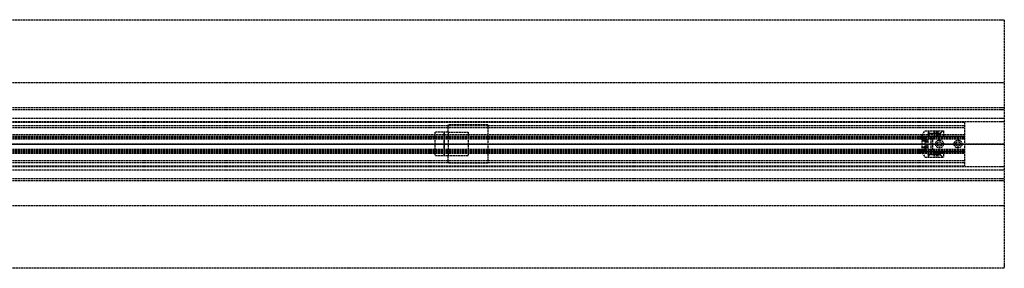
# Model space of a CAD drawing. Header units: millimetres. Extents: x 0 to 2050, y -94 to 94.
# Tile 14 of 14: x 1306 to 2050, y -94 to 94. Entities that reach past the tile are written whole.
import ezdxf

# ---------------------------------------------------------------- set-up
doc = ezdxf.new("R2010")
doc.units = ezdxf.units.MM
doc.header["$LTSCALE"] = 10
doc.linetypes.add('ALLCAD_Strich', pattern=[0.2, 0.15, -0.05])
doc.layers.add('BESCH_KONT_sich_schn_ansi_2d', color=40, linetype='Continuous')
doc.layers.add('BESCH_KONT_sich_schn_grun_2d', color=10, linetype='Continuous')

msp = doc.modelspace()

# ---------------------------------------------------------------- linework, layer by layer
at = {"layer": 'BESCH_KONT_sich_schn_ansi_2d', "linetype": 'ALLCAD_Strich'}
for p, q in [((0, 0, 2368), (2050, 0, 2368)), ((2050, 0, 2418), (0, 0, 2418)), ((0, 0, 2324), (2020, 0, 2324)), ((2020, 0, 2325.5), (0, 0, 2325.5)), ((0, 0, 2352.5), (2020, 0, 2352.5)), ((0, 0, 2326.5), (2020, 0, 2326.5)), ((0, 0, 2355), (2020, 0, 2355)), ((0, 0, 2350.5), (2020, 0, 2350.5)), ((0, 0, 2350), (2020, 0, 2350)), ((2050, 0, 2361.5), (0, 0, 2361.5)), ((2050, 0, 2362), (0, 0, 2362)), ((0, 0, 2359), (2050, 0, 2359)), ((0, 0, 2359.5), (2050, 0, 2359.5)), ((0, 0, 2353), (2050, 0, 2353)), ((2050, 0), (965, 0)), ((965, 0, 2322), (2020, 0, 2322)), ((1619.5, 0, 2365), (1619.5, 0, 2362)), ((1629.5, 0, 2365), (1619.5, 0, 2365)), ((1626.5, 0, 2362), (1626.5, 0, 2355)), ((1626.5, 0, 2359), (1626.5, 0, 2362)), ((1629.5, 0, 2355), (1629.5, 0, 2359)), ((1629.5, 0, 2359), (1629.5, 0, 2365)), ((1644.5, 0, 2359), (1644.5, 0, 2362)), ((1659.5, 0, 2359), (1659.5, 0, 2355)), ((1988, 0, 2332.59), (1988, 0, 2347.01)), ((1988, 0, 2347.5), (1988, 0, 2347.01)), ((1988, 0, 2332.59), (1988, 0, 2332.1)), ((1990, 0, 2336.2), (1988, 0, 2332.59)), ((1988, 0, 2332.1), (1990, 0, 2332.1)), ((1990, 0, 2347.5), (1988, 0, 2347.5)), ((1988, 0, 2347.01), (1990, 0, 2343.4)), ((1990, 0, 2329.38), (1988, 0, 2329.38)), ((1988, 0, 2331.8), (1990, 0, 2331.8)), ((1988, 0, 2329.38), (1988, 0, 2331.8)), ((1988, 0, 2332.1), (1988, 0, 2331.8)), ((1988, 0, 2332.53), (1990, 0, 2332.53)), ((1988, 0, 2346.5), (1990, 0, 2346.5)), ((1988, 0, 2329.1), (1988, 0, 2329.38)), ((1988, 0, 2329.1), (1990, 0, 2329.1)), ((1988, 0, 2347.5), (1988, 0, 2350.5)), ((1992.5, 0, 2350.3), (1990, 0, 2350.3)), ((1990, 0, 2329.3), (1992.5, 0, 2329.3)), ((1990, 0, 2332.1), (1990, 0, 2329.3)), ((2003.59, 0, 2336.2), (1990, 0, 2336.2)), ((1990, 0, 2348.54), (1990, 0, 2347.5)), ((1990, 0, 2347.5), (1990, 0, 2343.4)), ((1990, 0, 2336.2), (1990, 0, 2332.1)), ((1990, 0, 2343.4), (1990, 0, 2336.2)), ((1990, 0, 2343.4), (2003.59, 0, 2343.4)), ((1992.5, 0, 2331.55), (1990, 0, 2331.55)), ((1992.5, 0, 2335.05), (1990, 0, 2335.05)), ((1992.5, 0, 2344.55), (1990, 0, 2344.55)), ((1992.5, 0, 2348.05), (1990, 0, 2348.05)), ((1990.01, 0, 2350.5), (1990, 0, 2350.5)), ((1990, 0, 2350.5), (1990.01, 0, 2350.5)), ((1990, 0, 2350.49), (1990.01, 0, 2350.49)), ((1990, 0, 2350.5), (1990.01, 0, 2350.5)), ((1990, 0, 2350.5), (1990.01, 0, 2350.5)), ((1990, 0, 2350.49), (1990.01, 0, 2350.49)), ((1990, 0, 2350.5), (1990.01, 0, 2350.5)), ((1990, 0, 2350.5), (1990.01, 0, 2350.5)), ((1990, 0, 2350.5), (1990.01, 0, 2350.5)), ((1990, 0, 2348.54), (1990, 0, 2350.5)), ((1990, 0, 2329.3), (1990, 0, 2329.1)), ((1990, 0, 2350.5), (1990.01, 0, 2350.5)), ((1990, 0, 2350.49), (1990.01, 0, 2350.49)), ((1990, 0, 2350.49), (1990.01, 0, 2350.49)), ((1990, 0, 2350.49), (1990.01, 0, 2350.49)), ((1990, 0, 2350.5), (1990.01, 0, 2350.5)), ((1990, 0, 2336.5), (1991, 0, 2336.5)), ((1990, 0, 2330.5), (1991, 0, 2330.5)), ((1990, 0, 2349.5), (1991, 0, 2349.5)), ((1990, 0, 2343.5), (1991, 0, 2343.5)), ((1990.01, 0, 2350.5), (1990.01, 0, 2350.5)), ((1990.01, 0, 2350.49), (1990.01, 0, 2350.5)), ((1990.01, 0, 2350.49), (1990.01, 0, 2350.49)), ((1990.1, 0, 2352.5), (1990.1, 0, 2350.5)), ((1991, 0, 2330.5), (1991, 0, 2336.5)), ((1991, 0, 2343.5), (1991, 0, 2349.5)), ((1991.1, 0, 2350.5), (1991.1, 0, 2352.5)), ((1992.5, 0, 2342.1), (1994.5, 0, 2342.1)), ((1992.5, 0, 2334.2), (2001.39, 0, 2334.2)), ((2001.39, 0, 2345.4), (1992.5, 0, 2345.4)), ((1992.5, 0, 2329.3), (1992.5, 0, 2334.2)), ((1992.5, 0, 2345.4), (1992.5, 0, 2341.1)), ((1992.5, 0, 2338.5), (1992.5, 0, 2334.2)), ((1992.5, 0, 2345.4), (1992.5, 0, 2350.3)), ((1992.5, 0, 2338.5), (1992.5, 0, 2341.1)), ((1996.74, 0, 2338), (1993, 0, 2338)), ((1993, 0, 2341.6), (1996.74, 0, 2341.6)), ((1994.5, 0, 2342.1), (1994.5, 0, 2336.2)), ((1994.5, 0, 2336.2), (1996, 0, 2336.2)), ((1996, 0, 2343.4), (1996, 0, 2336.2)), ((1998.7, 0, 2338.88), (1997.2, 0, 2338.11)), ((1997.2, 0, 2341.49), (1998.7, 0, 2340.72)), ((2004, 0, 2348), (1998, 0, 2348)), ((2004, 0, 2347.5), (1998, 0, 2347.5)), ((1998, 0, 2347.5), (1998, 0, 2348)), ((1999.25, 0, 2349), (1998, 0, 2348)), ((1999.25, 0, 2352.5), (1999.25, 0, 2350.5)), ((2002.75, 0, 2349), (1999.25, 0, 2349)), ((1999.25, 0, 2349), (1999.25, 0, 2352.5)), ((2004, 0, 2338.04), (1999.71, 0, 2339.01)), ((1999.71, 0, 2340.59), (2004, 0, 2341.56)), ((2003.59, 0, 2343.4), (2001.39, 0, 2345.4)), ((2001.39, 0, 2334.2), (2003.59, 0, 2336.2)), ((2002.75, 0, 2352.5), (2002.75, 0, 2350.5)), ((2002.75, 0, 2349), (2004, 0, 2348)), ((2002.75, 0, 2349), (2002.75, 0, 2352.5)), ((2004, 0, 2343.02), (2003.59, 0, 2343.4)), ((2003.59, 0, 2336.2), (2004, 0, 2336.58)), ((2004, 0, 2343.02), (2004, 0, 2341.56)), ((2004, 0, 2338.04), (2004, 0, 2336.58)), ((2004, 0, 2347.5), (2004, 0, 2348)), ((2018, 0, 2348), (2012, 0, 2348)), ((2018, 0, 2347.5), (2012, 0, 2347.5)), ((2012, 0, 2347.5), (2012, 0, 2348)), ((2013.25, 0, 2349), (2012, 0, 2348)), ((2013.25, 0, 2352.5), (2013.25, 0, 2350.5)), ((2016.75, 0, 2349), (2013.25, 0, 2349)), ((2013.25, 0, 2349), (2013.25, 0, 2352.5)), ((2016.75, 0, 2352.5), (2016.75, 0, 2350.5)), ((2016.75, 0, 2349), (2018, 0, 2348)), ((2016.75, 0, 2349), (2016.75, 0, 2352.5)), ((2018, 0, 2347.5), (2018, 0, 2348)), ((2019, 0, 2352.5), (2019, 0, 2350.5)), ((2020, 0, 2355), (2020, 0, 2322)), ((2050, 0), (2050, 0, 2368)), ((2050, 0, 2368), (2050, 0, 2418))]:
    msp.add_line(p, q, dxfattribs=at)
at = {"layer": 'BESCH_KONT_sich_schn_ansi_2d', "linetype": 'ALLCAD_Strich', "extrusion": (0, 1, 0)}
for centre, radius, start, end in [((-1990, 2350.5), 2, 360, 90), ((-1993, 2338.5), 0.5, 270, 360), ((-1993, 2341.1), 0.5, 0, 90), ((-1996.74, 2339), 1, 242.73382, 270), ((-1996.74, 2340.6), 1, 90, 117.26618)]:
    msp.add_arc(centre, radius, start, end, dxfattribs=at)
at = {"layer": 'BESCH_KONT_sich_schn_ansi_2d', "linetype": 'ALLCAD_Strich', "extrusion": (0, -1, 0)}
for centre, start, end in [((1999.38, 2337.55), 77.26618, 117.26618), ((1999.38, 2342.05), 242.73382, 282.73382)]:
    msp.add_arc(centre, 1.5, start, end, dxfattribs=at)
at = {"layer": 'BESCH_KONT_sich_schn_grun_2d', "linetype": 'ALLCAD_Strich'}
for p, q in [((0, 94), (2050, 94)), ((2050, 94), (2050, -94)), ((0, 46.5), (2050, 46.5)), ((0, 27.5), (2050, 27.5)), ((0, 27.5), (2050, 27.5)), ((0, 26), (2050, 26)), ((0, 19.5), (2050, 19.5)), ((0, 17), (2050, 17)), ((0, 16.5), (2020, 16.5)), ((2020, 16.5), (2020, -16.5)), ((0, 14), (2020, 14)), ((0, 12.38), (2020, 12.38)), ((1619.5, 9), (1619.5, -9)), ((1629.5, 9), (1619.5, 9)), ((1626.5, 9), (1626.5, -9)), ((1626.5, -9), (1626.5, 9)), ((1629.5, 9), (1629.5, 14.5)), ((1659.5, 14.5), (1629.5, 14.5)), ((1629.5, 9), (1629.5, -9)), ((1629.5, 9), (1644.5, 9)), ((1644.5, 9), (1644.5, -9)), ((1659.5, 14.5), (1659.5, -14.5)), ((1988, 6.35), (1990, 10)), ((1990, 10), (2003.59, 10)), ((1992.5, 10), (1992.5, 7.98)), ((1992.5, 3.02), (1992.5, 7.98)), ((1992.5, 7.98), (2001.39, 7.98)), ((2001.39, 7.98), (1992.5, 7.98)), ((1993, 10), (1993, 5.5)), ((1996.74, 10), (1996.74, 5.5)), ((1997.2, 10), (1997.2, 5.5)), ((1998.7, 10), (1998.7, 5.5)), ((1999.71, 10), (1999.71, 5.5)), ((2001.39, 7.98), (2003.59, 10)), ((2003.59, 10), (2001.39, 7.98)), ((2001.39, 5.5), (2001.39, 7.98)), ((2003.59, 10), (2004, 10)), ((2004, 10), (2004, 5.5)), ((2020, 7), (0, 7)), ((0, 4.5), (2020, 4.5)), ((0, 4), (2020, 4)), ((0.02, 5.5), (2020, 5.5)), ((234, 6), (2020, 6)), ((1988, 5.85), (1988, 6.35)), ((1988, 5.85), (1990, 5.85)), ((1988, 4.8), (1988, 5.75)), ((1990, 5.75), (1988, 5.75)), ((1990, 5.44), (1988, 5.44)), ((1988, 4.8), (1990, 4.8)), ((1988, -4.8), (1988, 4.8)), ((1988, 2.89), (1990, 2.89)), ((1990, 2.2), (1988, 2.2)), ((1990, 5.85), (1990, 4.8)), ((1990, 4.8), (1990, -4.8)), ((1990.1, 4.8), (1990, 4.8)), ((1992.5, 3.02), (1990, 3.02)), ((1990, 3), (1991, 3)), ((1992.5, 1.75), (1990, 1.75)), ((1990, 0.02), (1990.01, 0.02)), ((1990, 0.01), (1990.01, 0.01)), ((1990, 0.01), (1990.01, 0.01)), ((1990, 0.01), (1990.01, 0.01)), ((1990, 0.01), (1990.01, 0.01)), ((1990.01, 0.01), (1990, 0.01)), ((1990, 0.01), (1990.01, 0.01)), ((1990, 0.01), (1990.01, 0.01)), ((1990, 0.01), (1990.01, 0.01)), ((1990, 0.01), (1990.01, 0.01)), ((1990, 0.01), (1990.01, 0.01)), ((1990, 0.01), (1990.01, 0.01)), ((1990.01, 0), (1990, 0)), ((1990, 0), (1990.01, 0)), ((1990, 0), (1990.01, 0)), ((1990, 0), (1990.01, 0)), ((1990.01, 0.01), (1990.01, 0.02)), ((1990.01, 0.01), (1990.01, 0.01)), ((1990.01, 0.01), (1990.01, 0)), ((1990.01, 0.01), (1990.01, 0.01)), ((1990.01, 0.01), (1990.01, 0.01)), ((1990.01, 0), (1990.01, 0)), ((1991, -3), (1991, 3)), ((2019, 5.75), (1991.1, 5.75)), ((1996, 4.25), (1992.5, 4.25)), ((1992.5, -3.02), (1992.5, 3.02)), ((1994.5, 4.25), (1994.5, -4.25)), ((1996, -4.25), (1996, 4.25)), ((0, -4), (2020, -4)), ((0, -4.5), (2020, -4.5)), ((0, -5.5), (2020, -5.5)), ((0, -7), (2020, -7)), ((234, -6), (2020, -6)), ((1988, -2.2), (1990, -2.2)), ((1990, -2.89), (1988, -2.89)), ((1988, -5.75), (1988, -4.8)), ((1990, -4.8), (1988, -4.8)), ((1988, -5.44), (1990, -5.44)), ((1988, -5.75), (1990, -5.75)), ((1988, -5.85), (1988, -6.35)), ((1990, -5.85), (1988, -5.85)), ((1988, -6.35), (1990, -10)), ((1990, 0), (1990.01, 0)), ((1990, 0), (1990.01, 0)), ((1990, 0), (1990.01, 0)), ((1990, 0), (1990.01, 0)), ((1990, 0), (1990.01, 0)), ((1990, 0), (1990.01, 0)), ((1990.01, 0), (1990, 0)), ((1992.5, -1.75), (1990, -1.75)), ((1990, -3), (1991, -3)), ((1992.5, -3.02), (1990, -3.02)), ((1990, -4.8), (1990, -5.85)), ((1990, -4.8), (1990.1, -4.8)), ((1990.01, 0), (1990.01, 0)), ((1990.01, 0), (1990.01, 0)), ((1991.1, -5.75), (2019, -5.75)), ((1992.5, -7.98), (1992.5, -3.02)), ((1992.5, -4.25), (1996, -4.25)), ((1993, -5.5), (1993, -10)), ((1996.74, -5.5), (1996.74, -10)), ((1997.2, -5.5), (1997.2, -10)), ((1998.7, -5.5), (1998.7, -10)), ((1999.71, -5.5), (1999.71, -10)), ((2001.39, -7.98), (2001.39, -5.5)), ((2004, -5.5), (2004, -10)), ((0, -12.38), (2020, -12.38)), ((0, -14), (2020, -14)), ((1629.5, -9), (1619.5, -9)), ((1629.5, -14.5), (1629.5, -9)), ((1644.5, -9), (1629.5, -9)), ((1659.5, -14.5), (1629.5, -14.5)), ((1990, -10), (2003.59, -10)), ((1992.5, -7.98), (2001.39, -7.98)), ((2001.39, -7.98), (1992.5, -7.98)), ((1992.5, -7.98), (1992.5, -10)), ((2003.59, -10), (2001.39, -7.98)), ((2001.39, -7.98), (2003.59, -10)), ((2004, -10), (2003.59, -10)), ((0, -16.5), (2020, -16.5)), ((0, -17), (2050, -17)), ((0, -19.5), (2050, -19.5)), ((0, -26), (2050, -26)), ((0, -27.5), (2050, -27.5)), ((0, -27.5), (2050, -27.5)), ((0, -46.5), (2050, -46.5)), ((2050, -94), (0, -94))]:
    msp.add_line(p, q, dxfattribs=at)
for centre, radius in [((2001, 0), 3), ((2001, 0), 1.75), ((2001, 0), 1.75), ((2015, 0), 3), ((2015, 0), 1.75), ((2015, 0), 1.75)]:
    msp.add_circle(centre, radius, dxfattribs=at)
for centre, start, end in [((1991.1, 4.75), 90, 177.13402), ((2019, 4.75), 0, 90), ((1991.1, -4.75), 182.86598, 270), ((2019, -4.75), 270, 0)]:
    msp.add_arc(centre, 1, start, end, dxfattribs=at)

doc.saveas('drawing.dxf')
